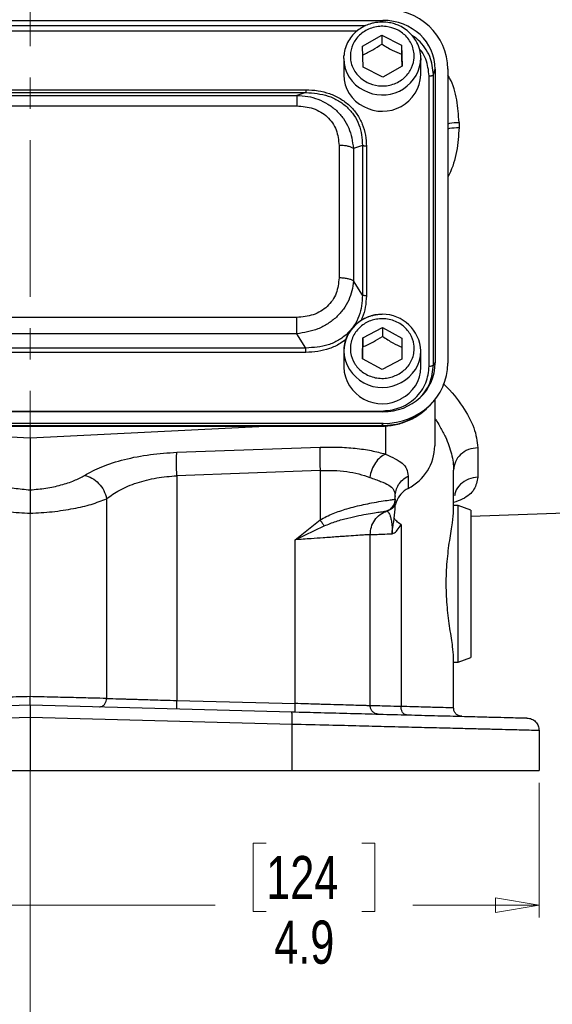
# Model space of a CAD drawing. Header units: inches. Extents: x 0.6 to 16.3, y 0.2 to 11.5.
# Tile 4 of 15: x 4.1 to 5.8, y 4 to 7.2. Entities that reach past the tile are written whole.
import ezdxf

# ---------------------------------------------------------------- set-up
doc = ezdxf.new("R2010")
doc.units = ezdxf.units.IN
doc.header["$MEASUREMENT"] = 0
doc.linetypes.add('CENTERX2', pattern=[0.8, 0.5, -0.1, 0.1, -0.1])
doc.styles.add('SLDTEXTSTYLE0', font='TXT', dxfattribs={"width": 0.75})
doc.dimstyles.new('SLDDIMSTYLE1', dxfattribs={"dimtxt": 0.137795, "dimasz": 0.14, "dimexe": 0, "dimexo": 0.0625, "dimgap": 0.034449, "dimtad": 0, "dimdec": 1, "dimlfac": 1.5, "dimrnd": 1e-09, "dimzin": 12, "dimdsep": 46, "dimtxsty": 'SLDTEXTSTYLE0', "dimblk1": 'CLOSED', "dimblk2": 'CLOSED', "dimsah": 1, "dimcen": 0.09, "dimadec": 0, "dimazin": 3, "dimtfac": 1, "dimtdec": 1, "dimtofl": 0, "dimtmove": 0, "dimatfit": 3, "dimldrblk": 'CLOSED', "dimfxl": 0, "dimfrac": 2, "dimtolj": 1, "dimtzin": 12, "dimarcsym": 0})

# ---------------------------------------------------------------- blocks, each defined once
blk = doc.blocks.new('_Closed')
at = {"color": 0, "linetype": 'ByBlock', "lineweight": -2}
for p, q in [((-1, 0.166667), (0, 0)), ((-1, 0.166667), (-1, -0.166667)), ((0, 0), (-1, -0.166667)), ((0, 0), (-1, 0))]:
    blk.add_line(p, q, dxfattribs=at)
blk = doc.blocks.new('_D_11')
at = {"color": 7, "linetype": 'Continuous', "lineweight": 0}
for p, q in [((2.5285, 4.7564), (2.5285, 4.3266)), ((5.7818, 4.7564), (5.7818, 4.3266)), ((4.9096, 4.5644), (4.8676, 4.5644)), ((4.8676, 4.5644), (4.8676, 4.3456)), ((5.2151, 4.5644), (5.2571, 4.5644)), ((5.2571, 4.5644), (5.2571, 4.3456)), ((2.5285, 4.3659), (4.7468, 4.3659)), ((4.8676, 4.3456), (4.9096, 4.3456)), ((5.2571, 4.3456), (5.2151, 4.3456)), ((5.7818, 4.3659), (5.3779, 4.3659))]:
    blk.add_line(p, q, dxfattribs=at)
at = {"color": 7, "linetype": 'Continuous', "lineweight": 18, "xscale": 0.14, "yscale": 0.14, "rotation": 180.0000000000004}
blk.add_blockref('_Closed', (2.5285, 4.3659, 0.0816), dxfattribs=at)
at = {"color": 7, "linetype": 'Continuous', "lineweight": 18, "xscale": 0.14, "yscale": 0.14}
blk.add_blockref('_Closed', (5.7818, 4.3659, 0.0816), dxfattribs=at)
at = {"color": 7, "linetype": 'Continuous', "lineweight": 18, "char_height": 0.1378, "attachment_point": 1, "style": 'SLDTEXTSTYLE0'}
for s, insert in [('124', (4.9096, 4.5233)), ('4.9', (4.9351, 4.3171))]:
    blk.add_mtext(s, dxfattribs=dict(at, insert=insert))

msp = doc.modelspace()

# ---------------------------------------------------------------- linework, layer by layer
at = {"color": 7, "linetype": 'CENTERX2', "lineweight": 18}
for p, q in [((4.1551, 3.9088), (4.1551, 10.4141)), ((4.1551, 5.6173), (4.1551, 3.9088))]:
    msp.add_line(p, q, dxfattribs=at)
at = {"color": 7, "linetype": 'Continuous', "lineweight": 25}
for p, q in [((3.0285, 7.1911), (5.2824, 7.1911)), ((5.2172, 7.109), (5.2786, 7.1441)), ((5.2786, 7.1441), (5.3419, 7.112)), ((5.2786, 7.1441), (5.2786, 7.1154)), ((5.2191, 7.0418), (5.2172, 7.109)), ((5.3419, 7.112), (5.3437, 7.0448)), ((5.3419, 7.112), (5.3419, 7.0833)), ((5.1571, 7.0692), (5.1576, 7.0787)), ((5.1571, 7.0692), (5.1571, 7.0172)), ((5.2823, 7.0097), (5.2191, 7.0418)), ((5.3437, 7.0448), (5.2823, 7.0097)), ((5.4038, 7.0692), (5.4031, 7.0571)), ((5.4038, 7.0172), (5.4038, 7.0692)), ((5.4304, 6.0871), (5.4304, 7.0137)), ((5.4441, 7.0178), (5.4499, 7.0348)), ((5.4441, 6.0912), (5.4441, 7.0178)), ((5.4499, 7.0348), (5.4499, 6.0975)), ((5.4898, 7.0359), (5.4898, 6.0964)), ((3.2748, 6.9696), (5.0361, 6.9696)), ((3.2748, 6.9608), (5.0361, 6.9608)), ((3.3039, 6.9517), (5.0071, 6.9517)), ((5.0361, 6.9608), (5.0071, 6.9517)), ((3.3039, 6.9182), (5.0071, 6.9182)), ((5.5257, 6.8655), (5.5257, 6.8492)), ((5.1422, 6.792), (5.1422, 6.3689)), ((5.2174, 6.7916), (5.1884, 6.7825)), ((5.2174, 6.7916), (5.2174, 6.3142)), ((5.1884, 6.7825), (5.1884, 6.3594)), ((5.2296, 6.7891), (5.2296, 6.3117)), ((5.2174, 6.3142), (5.1884, 6.3594)), ((5.0071, 6.2428), (3.3039, 6.2428)), ((5.2185, 6.1775), (5.2812, 6.2105)), ((5.2812, 6.2105), (5.3432, 6.1763)), ((5.2812, 6.2105), (5.2812, 6.1819)), ((5.0071, 6.1901), (3.3039, 6.1901)), ((5.0361, 6.1449), (5.0071, 6.1901)), ((5.2178, 6.1103), (5.2185, 6.1775)), ((5.2185, 6.1775), (5.2185, 6.1488)), ((5.3432, 6.1763), (5.3425, 6.1091)), ((5.0361, 6.1449), (3.2748, 6.1449)), ((5.0361, 6.1311), (3.2748, 6.1311)), ((5.1571, 6.1357), (5.1571, 6.0836)), ((5.4038, 6.0836), (5.4038, 6.1357)), ((5.2798, 6.0761), (5.2178, 6.1103)), ((5.3425, 6.1091), (5.2798, 6.0761)), ((5.4441, 6.0912), (5.4499, 6.0975)), ((5.4485, 5.98), (5.4485, 5.833)), ((3.0342, 5.9437), (5.2767, 5.9437)), ((5.4334, 5.9629), (5.441, 5.9713)), ((5.2824, 5.9412), (3.0285, 5.9412)), ((5.2836, 5.9039), (3.0273, 5.9039)), ((5.2767, 5.8963), (3.0342, 5.8963)), ((3.0342, 5.8953), (5.2767, 5.8953)), ((3.4032, 5.8953), (4.1551, 5.8586)), ((4.1551, 5.8586), (4.907, 5.8953)), ((5.2836, 5.9039), (5.2767, 5.8963)), ((5.2767, 5.8961), (5.2767, 5.8961)), ((4.1551, 5.8586), (4.1551, 5.6921)), ((4.6239, 5.8121), (5.0817, 5.8285)), ((5.5857, 5.8267), (5.5857, 5.7327)), ((5.0817, 5.754), (4.6239, 5.7375)), ((5.0817, 5.754), (5.0817, 5.5962)), ((5.5085, 5.6275), (5.5085, 5.7555)), ((4.6239, 5.7375), (4.6239, 5.0197)), ((5.3629, 5.7362), (5.3629, 5.697)), ((4.3995, 5.6639), (4.3995, 5.0262)), ((5.3218, 5.6625), (5.3218, 5.6709)), ((5.3218, 5.6625), (5.3218, 5.6625)), ((5.3218, 5.6602), (5.3218, 5.6625)), ((5.2999, 5.6263), (5.3018, 5.627)), ((5.3018, 5.627), (5.3018, 5.6273)), ((5.319, 5.6015), (5.3218, 5.6305)), ((5.3218, 5.6305), (5.3218, 5.6476)), ((5.5231, 5.6424), (5.5085, 5.6424)), ((5.5631, 5.6279), (5.5231, 5.6424)), ((5.5231, 5.3924), (5.5231, 5.6424)), ((5.5631, 5.608), (6.5162, 5.6412)), ((5.5631, 5.6279), (5.5631, 5.3924)), ((5.0017, 5.5328), (5.0817, 5.5962)), ((5.2951, 5.6248), (5.2951, 5.6248)), ((5.2969, 5.6253), (5.2991, 5.6261)), ((5.2991, 5.6261), (5.2999, 5.6263)), ((5.0017, 5.5328), (5.0949, 5.5772)), ((5.3404, 5.5811), (5.3404, 5.0006)), ((5.0017, 5.0099), (5.0017, 5.5328)), ((5.2418, 5.0029), (5.2418, 5.5493)), ((5.5231, 5.1423), (5.5231, 5.3924)), ((5.5631, 5.3924), (5.5631, 5.1569)), ((5.5085, 4.9959), (5.5085, 5.1573)), ((5.5231, 5.1423), (5.5631, 5.1569)), ((5.5085, 5.1423), (5.5231, 5.1423)), ((3.3192, 4.9835), (4.1551, 5.0054)), ((4.1551, 5.0054), (4.991, 4.9835)), ((4.6239, 5.0197), (5.0017, 5.0099)), ((4.1551, 4.9654), (3.3182, 4.9435)), ((4.9921, 4.9435), (4.1551, 4.9654)), ((4.1551, 4.9654), (4.1551, 4.7957)), ((4.9921, 4.7957), (4.9921, 4.9435)), ((5.7818, 4.9238), (5.7818, 4.7957)), ((3.3182, 4.7957), (4.1551, 4.7957)), ((4.1551, 4.7957), (4.9921, 4.7957)), ((4.9921, 4.7957), (5.7818, 4.7957))]:
    msp.add_line(p, q, dxfattribs=at)
at = {"color": 8, "linetype": 'Continuous', "lineweight": 25}
for p, q in [((5.2273, 7.1741), (3.0841, 7.1741)), ((5.2806, 7.1856), (5.2824, 7.1911)), ((5.2, 7.1571), (3.1107, 7.1571)), ((5.2767, 5.8961), (5.2767, 5.8963)), ((5.2905, 5.8968), (5.2905, 5.8065)), ((5.3252, 5.6534), (5.3247, 5.6548))]:
    msp.add_line(p, q, dxfattribs=at)
for centre, radius, start, end in [((5.2709, 7.0706), 0.1138, 180.6858, 244.2964), ((5.2808, 7.0768), 0.1239, 241.4043, 350.838), ((5.2799, 6.142), 0.1229, 182.9569, 299.8484), ((5.2898, 6.1372), 0.114, 296.7369, 359.2122)]:
    msp.add_arc(centre, radius, start, end, dxfattribs=at)
at = {"color": 7, "linetype": 'Continuous', "lineweight": 25}
for centre, radius, start, end in [((5.2709, 7.0185), 0.1138, 180.6858, 244.2964), ((5.2809, 7.0239), 0.1231, 241.2091, 356.8569), ((5.2805, 6.1296), 0.1235, 2.8026, 177.1974), ((5.2799, 6.0899), 0.1229, 182.9569, 299.8484), ((5.2898, 6.0852), 0.114, 296.7369, 359.2122), ((5.2941, 5.8352), 0.1543, 296.448, 359.1655), ((5.3973, 5.6293), 0.0759, 116.9064, 161.5208)]:
    msp.add_arc(centre, radius, start, end, dxfattribs=at)
for centre, major_axis, start_param, end_param in [((5.2772, 7.0299), (0.2087, 0.0437), 6.091166, 7.631805), ((5.2772, 7.0299), (0.1694, 0.0355), 6.091166, 7.631805), ((5.2772, 6.1024), (0.1694, -0.0355), 4.934566, 6.475204), ((5.2772, 6.1024), (0.2087, -0.0437), 4.934566, 6.475204)]:
    msp.add_ellipse(centre, major_axis=major_axis, ratio=0.927683, start_param=start_param, end_param=end_param, dxfattribs=at)
for points, knots in [([(5.2805, 7.1858), (5.2707, 7.1852), (5.2571, 7.1844), (5.2378, 7.1789), (5.222, 7.1725), (5.2046, 7.1619), (5.1885, 7.1479), (5.1745, 7.1304), (5.1641, 7.1096), (5.1584, 7.0919), (5.1582, 7.0814), (5.1582, 7.0789)], [0, 0, 0, 0, 0.1600419, 0.224065, 0.3304602, 0.4413931, 0.5610456, 0.6871484, 0.8192731, 0.9575407, 1, 1, 1, 1]), ([(5.2317, 6.9932), (5.2211, 7.0001), (5.2048, 7.0106), (5.19, 7.0316), (5.1819, 7.0497), (5.1781, 7.069), (5.1786, 7.094), (5.1887, 7.1235), (5.2097, 7.1474), (5.2319, 7.1614), (5.2513, 7.1689), (5.272, 7.1725), (5.2988, 7.172), (5.3304, 7.1626), (5.356, 7.1429), (5.371, 7.1222), (5.379, 7.1041), (5.3828, 7.0848), (5.3823, 7.0598), (5.3722, 7.0303), (5.3512, 7.0064), (5.329, 6.9924), (5.3096, 6.9849), (5.289, 6.9814), (5.262, 6.9815), (5.2437, 6.9886), (5.2317, 6.9932)], [0, 0, 0, 0, 0.059864, 0.09209, 0.125, 0.15791, 0.190136, 0.25, 0.309864, 0.34209, 0.375, 0.40791, 0.440136, 0.5, 0.559864, 0.59209, 0.625, 0.65791, 0.690136, 0.75, 0.809864, 0.84209, 0.875, 0.90791, 0.940136, 1, 1, 1, 1]), ([(5.4027, 7.0569), (5.4032, 7.0637), (5.4046, 7.0795), (5.3994, 7.1034), (5.3889, 7.1267), (5.3739, 7.1466), (5.3559, 7.1624), (5.3375, 7.1732), (5.3201, 7.18), (5.3017, 7.1847), (5.2883, 7.1854), (5.2805, 7.1858)], [0, 0, 0, 0, 0.104822, 0.241241, 0.367077, 0.49154, 0.612521, 0.722868, 0.804397, 0.885868, 1, 1, 1, 1]), ([(5.2172, 7.0803), (5.2282, 7.0856), (5.2487, 7.0953), (5.2691, 7.109), (5.2786, 7.1154)], [0, 0, 0, 0, 0.534747, 1, 1, 1, 1]), ([(5.2786, 7.1154), (5.2899, 7.1086), (5.3111, 7.096), (5.3321, 7.0873), (5.3419, 7.0833)], [0, 0, 0, 0, 0.534747, 1, 1, 1, 1]), ([(5.3419, 7.0833), (5.3422, 7.0699), (5.3426, 7.0562), (5.3429, 7.0447), (5.3429, 7.0443)], [0, 0, 0, 0, 0.97038, 1, 1, 1, 1]), ([(5.0071, 6.9517), (5.0189, 6.951), (5.0421, 6.9495), (5.0757, 6.94), (5.1068, 6.925), (5.1345, 6.904), (5.1571, 6.878), (5.18, 6.8386), (5.185, 6.8048), (5.1884, 6.7825)], [0, 0, 0, 0, 0.127012, 0.247611, 0.375288, 0.500461, 0.62563, 0.753311, 1, 1, 1, 1]), ([(5.0361, 6.9696), (5.0492, 6.9691), (5.0748, 6.968), (5.1121, 6.9583), (5.1465, 6.9426), (5.1765, 6.9201), (5.2006, 6.8921), (5.2176, 6.8598), (5.2278, 6.8249), (5.229, 6.801), (5.2296, 6.7891)], [0, 0, 0, 0, 0.12774, 0.250585, 0.375538, 0.500007, 0.624475, 0.749429, 0.874849, 1, 1, 1, 1]), ([(5.0361, 6.9608), (5.0605, 6.9589), (5.0971, 6.9561), (5.1407, 6.9357), (5.1688, 6.9148), (5.1912, 6.8885), (5.2128, 6.848), (5.2156, 6.8141), (5.2174, 6.7916)], [0, 0, 0, 0, 0.251011, 0.37739, 0.5, 0.622613, 0.748989, 1, 1, 1, 1]), ([(5.0071, 6.9182), (5.025, 6.9167), (5.0521, 6.9144), (5.0842, 6.8992), (5.1052, 6.8836), (5.1219, 6.864), (5.1382, 6.834), (5.1406, 6.8088), (5.1422, 6.792)], [0, 0, 0, 0, 0.250062, 0.37621, 0.5, 0.623853, 0.749938, 1, 1, 1, 1]), ([(5.1422, 6.3689), (5.1406, 6.3522), (5.1382, 6.3269), (5.1219, 6.2969), (5.1051, 6.2774), (5.0842, 6.2617), (5.052, 6.2465), (5.025, 6.2443), (5.0071, 6.2428)], [0, 0, 0, 0, 0.250062, 0.37621, 0.5, 0.623853, 0.749938, 1, 1, 1, 1]), ([(5.1884, 6.3594), (5.1872, 6.3487), (5.1848, 6.3278), (5.1738, 6.2972), (5.1572, 6.2686), (5.1345, 6.243), (5.1068, 6.2217), (5.0653, 6.1997), (5.0302, 6.1939), (5.0071, 6.1901)], [0, 0, 0, 0, 0.127014, 0.247611, 0.375288, 0.500461, 0.62563, 0.753311, 1, 1, 1, 1]), ([(5.2174, 6.3142), (5.2156, 6.2913), (5.2128, 6.2568), (5.1912, 6.216), (5.1688, 6.1896), (5.1407, 6.1688), (5.0971, 6.1488), (5.0605, 6.1465), (5.0361, 6.1449)], [0, 0, 0, 0, 0.251011, 0.37739, 0.5, 0.622613, 0.748989, 1, 1, 1, 1]), ([(5.2805, 6.2522), (5.2707, 6.2516), (5.2571, 6.2508), (5.2378, 6.2453), (5.222, 6.2389), (5.2046, 6.2283), (5.1885, 6.2143), (5.1745, 6.1968), (5.1639, 6.176), (5.1573, 6.1529), (5.1574, 6.1369), (5.1575, 6.1289)], [0, 0, 0, 0, 0.1461757, 0.2046517, 0.3018286, 0.4031502, 0.5124358, 0.6276129, 0.7482901, 0.874578, 1, 1, 1, 1]), ([(5.3306, 6.0604), (5.3188, 6.0556), (5.3005, 6.0482), (5.2736, 6.0477), (5.2529, 6.0509), (5.2333, 6.0581), (5.2109, 6.0718), (5.1895, 6.0954), (5.1789, 6.1247), (5.178, 6.1497), (5.1815, 6.169), (5.1892, 6.1873), (5.2038, 6.2082), (5.2291, 6.2282), (5.2606, 6.2381), (5.2873, 6.239), (5.308, 6.2357), (5.3276, 6.2285), (5.35, 6.2148), (5.3714, 6.1912), (5.382, 6.1619), (5.3829, 6.1369), (5.3794, 6.1176), (5.3717, 6.0994), (5.3573, 6.0781), (5.3411, 6.0674), (5.3306, 6.0604)], [0, 0, 0, 0, 0.059864, 0.09209, 0.125, 0.15791, 0.190136, 0.25, 0.309864, 0.34209, 0.375, 0.40791, 0.440136, 0.5, 0.559864, 0.59209, 0.625, 0.65791, 0.690136, 0.75, 0.809864, 0.84209, 0.875, 0.90791, 0.940136, 1, 1, 1, 1]), ([(5.2185, 6.1488), (5.2297, 6.1537), (5.2506, 6.1628), (5.2715, 6.1758), (5.2812, 6.1819)], [0, 0, 0, 0, 0.534747, 1, 1, 1, 1]), ([(5.2812, 6.1819), (5.2923, 6.1747), (5.313, 6.1613), (5.3336, 6.152), (5.3432, 6.1477)], [0, 0, 0, 0, 0.534747, 1, 1, 1, 1]), ([(5.2181, 6.1101), (5.2181, 6.1119), (5.2182, 6.1235), (5.2184, 6.1372), (5.2185, 6.1488)], [0, 0, 0, 0, 0.157195, 1, 1, 1, 1]), ([(5.2767, 5.9437), (5.2962, 5.9455), (5.326, 5.9484), (5.3619, 5.9662), (5.3864, 5.9847), (5.4062, 6.0075), (5.4252, 6.041), (5.4283, 6.0689), (5.4304, 6.0871)], [0, 0, 0, 0, 0.240853, 0.369278, 0.5, 0.630722, 0.759147, 1, 1, 1, 1]), ([(5.2767, 5.8955), (5.2909, 5.8962), (5.3198, 5.8978), (5.3619, 5.911), (5.4015, 5.9321), (5.4228, 5.9527), (5.4335, 5.9631)], [0, 0, 0, 0, 0.240515, 0.489269, 0.743239, 1, 1, 1, 1]), ([(5.4293, 5.9597), (5.427, 5.957), (5.4161, 5.944), (5.3904, 5.9262), (5.3545, 5.9086), (5.3159, 5.898), (5.29, 5.8969), (5.2767, 5.8963)], [0, 0, 0, 0, 0.064698, 0.305184, 0.549257, 0.769699, 1, 1, 1, 1]), ([(5.0817, 5.8285), (5.1008, 5.8289), (5.1392, 5.8295), (5.1946, 5.8255), (5.2465, 5.8181), (5.2759, 5.8103), (5.2905, 5.8065)], [0, 0, 0, 0, 0.246357, 0.496982, 0.74919, 1, 1, 1, 1]), ([(4.3287, 5.7385), (4.346, 5.748), (4.381, 5.7673), (4.4543, 5.7901), (4.5371, 5.8065), (4.5954, 5.8102), (4.6239, 5.8121)], [0, 0, 0, 0, 0.251919, 0.508037, 0.759698, 1, 1, 1, 1]), ([(5.2905, 5.8065), (5.2847, 5.8033), (5.273, 5.7969), (5.2579, 5.7788), (5.246, 5.7567), (5.2423, 5.7401), (5.2404, 5.7319)], [0, 0, 0, 0, 0.250006, 0.499998, 0.750005, 1, 1, 1, 1]), ([(5.2905, 5.8065), (5.3014, 5.8014), (5.3239, 5.7911), (5.3461, 5.7771), (5.3604, 5.7598), (5.3621, 5.7441), (5.3629, 5.7362)], [0, 0, 0, 0, 0.231639, 0.476918, 0.734744, 1, 1, 1, 1]), ([(5.0817, 5.754), (5.0963, 5.7543), (5.1255, 5.7549), (5.1674, 5.7509), (5.2068, 5.7436), (5.2291, 5.7358), (5.2404, 5.7319)], [0, 0, 0, 0, 0.2463996, 0.4948313, 0.7420557, 1, 1, 1, 1]), ([(3.9816, 5.7385), (3.992, 5.7327), (4.0128, 5.7211), (4.0554, 5.7073), (4.1034, 5.6968), (4.138, 5.6937), (4.1551, 5.6921)], [0, 0, 0, 0, 0.2559, 0.507701, 0.75543, 1, 1, 1, 1]), ([(4.1551, 5.6921), (4.1721, 5.6937), (4.2066, 5.6968), (4.2549, 5.7073), (4.2977, 5.7212), (4.3184, 5.7327), (4.3287, 5.7385)], [0, 0, 0, 0, 0.240965, 0.492289, 0.747829, 1, 1, 1, 1]), ([(4.3287, 5.7385), (4.3368, 5.7362), (4.353, 5.7316), (4.3748, 5.7139), (4.3919, 5.6906), (4.397, 5.6728), (4.3995, 5.6639)], [0, 0, 0, 0, 0.249994, 0.499976, 0.749984, 1, 1, 1, 1]), ([(4.3995, 5.6639), (4.4127, 5.6734), (4.439, 5.6926), (4.4946, 5.7154), (4.5576, 5.7318), (4.6022, 5.7356), (4.6239, 5.7375)], [0, 0, 0, 0, 0.25601, 0.513417, 0.763374, 1, 1, 1, 1]), ([(5.2404, 5.7319), (5.2526, 5.7275), (5.2768, 5.7187), (5.3026, 5.7083), (5.319, 5.694), (5.3209, 5.6786), (5.3218, 5.6709)], [0, 0, 0, 0, 0.247971, 0.49533, 0.745303, 1, 1, 1, 1]), ([(4.1551, 5.6921), (4.1551, 5.6898), (4.1551, 5.6832), (4.1551, 5.6652), (4.1551, 5.6409), (4.1551, 5.6248), (4.1551, 5.6173)], [0, 0, 0, 0, 0.172962, 0.499333, 0.767222, 1, 1, 1, 1]), ([(3.9107, 5.6639), (3.9263, 5.6577), (3.9557, 5.6459), (4.0164, 5.6319), (4.083, 5.6217), (4.1314, 5.6187), (4.1551, 5.6173)], [0, 0, 0, 0, 0.26587, 0.504233, 0.757201, 1, 1, 1, 1]), ([(4.1551, 5.6173), (4.1788, 5.6187), (4.2272, 5.6217), (4.2939, 5.6319), (4.3546, 5.6459), (4.384, 5.6577), (4.3995, 5.6639)], [0, 0, 0, 0, 0.242802, 0.495767, 0.734135, 1, 1, 1, 1]), ([(5.0817, 5.5962), (5.0883, 5.5999), (5.102, 5.6076), (5.1235, 5.6168), (5.1456, 5.625), (5.1692, 5.6324), (5.1948, 5.6394), (5.2216, 5.6456), (5.2501, 5.6513), (5.2786, 5.6562), (5.3021, 5.6597), (5.318, 5.6619), (5.3205, 5.6623), (5.3218, 5.6625)], [0, 0, 0, 0, 0.05804, 0.121656, 0.181764, 0.245538, 0.323978, 0.407603, 0.496572, 0.617574, 0.748497, 0.871284, 1, 1, 1, 1]), ([(5.2951, 5.6248), (5.2993, 5.6267), (5.3076, 5.6307), (5.316, 5.6407), (5.3209, 5.6516), (5.3215, 5.6589), (5.3218, 5.6625)], [0, 0, 0, 0, 0.27977, 0.559537, 0.779763, 1, 1, 1, 1]), ([(5.3018, 5.6273), (5.3018, 5.6274), (5.3017, 5.6275), (5.3016, 5.6276), (5.3016, 5.6277), (5.3015, 5.6277), (5.3015, 5.6277)], [0, 0, 0, 0, 0.244504, 0.499952, 0.75497, 1, 1, 1, 1]), ([(5.3252, 5.6534), (5.3244, 5.6506), (5.3227, 5.645), (5.3177, 5.6375), (5.3108, 5.631), (5.3048, 5.6283), (5.3018, 5.627)], [0, 0, 0, 0, 0.25192, 0.503164, 0.752496, 1, 1, 1, 1]), ([(5.3191, 5.6479), (5.3192, 5.648), (5.3201, 5.6499), (5.321, 5.6533), (5.3213, 5.6561), (5.3214, 5.6574)], [0, 0, 0, 0, 0.055567, 0.568, 1, 1, 1, 1]), ([(5.5085, 5.1573), (5.5078, 5.1679), (5.5062, 5.1914), (5.4966, 5.2467), (5.4876, 5.3153), (5.4837, 5.3896), (5.4871, 5.4642), (5.4957, 5.5321), (5.5057, 5.5901), (5.5076, 5.615), (5.5085, 5.6275)], [0, 0, 0, 0, 0.110557, 0.244359, 0.370145, 0.495459, 0.620747, 0.74649, 0.872816, 1, 1, 1, 1]), ([(5.0949, 5.5772), (5.1076, 5.5823), (5.1332, 5.5926), (5.1711, 5.6027), (5.2061, 5.6105), (5.2368, 5.6161), (5.2619, 5.6201), (5.2804, 5.6227), (5.2924, 5.6243), (5.2942, 5.6246), (5.2951, 5.6248)], [0, 0, 0, 0, 0.122415, 0.247577, 0.37369, 0.499666, 0.625316, 0.750635, 0.875305, 1, 1, 1, 1]), ([(5.2951, 5.6248), (5.2956, 5.6245), (5.2966, 5.624), (5.3022, 5.6182), (5.3068, 5.6065), (5.3097, 5.5936), (5.3115, 5.5779), (5.3122, 5.5634), (5.3122, 5.5558), (5.3122, 5.552)], [0, 0, 0, 0, 0.283842, 0.551774, 0.675697, 0.791595, 0.898594, 0.949597, 1, 1, 1, 1]), ([(5.3122, 5.552), (5.3122, 5.552), (5.3122, 5.552), (5.3122, 5.552), (5.3122, 5.552), (5.3122, 5.552), (5.3122, 5.552), (5.3122, 5.552), (5.3122, 5.552), (5.3122, 5.552), (5.3122, 5.552), (5.3122, 5.5521), (5.3122, 5.5523), (5.3122, 5.553), (5.3122, 5.5538), (5.3122, 5.5545), (5.3122, 5.5547), (5.3122, 5.5551), (5.3122, 5.5558), (5.3123, 5.557), (5.3124, 5.5587), (5.3125, 5.5611), (5.3128, 5.5646), (5.3134, 5.5696), (5.3145, 5.5769), (5.3166, 5.5878), (5.3181, 5.5963), (5.319, 5.6015)], [0, 0, 0, 0, 0.000387, 0.000578, 0.000598, 0.000604, 0.00061, 0.000616, 0.000623, 0.000645, 0.000834, 0.001712, 0.0032, 0.013797, 0.042063, 0.050351, 0.053046, 0.057814, 0.07301, 0.095051, 0.126704, 0.171959, 0.236771, 0.330288, 0.467535, 0.67471, 1, 1, 1, 1]), ([(5.3404, 5.5811), (5.3352, 5.5847), (5.3249, 5.5921), (5.321, 5.5984), (5.319, 5.6015)], [0, 0, 0, 0, 0.499995, 1, 1, 1, 1]), ([(5.3122, 5.552), (5.3137, 5.5525), (5.3195, 5.5541), (5.3299, 5.5634), (5.3367, 5.5748), (5.3404, 5.5811)], [0, 0, 0, 0, 0.139884, 0.52827, 1, 1, 1, 1]), ([(5.2418, 5.5493), (5.241, 5.5493), (5.2393, 5.5492), (5.2258, 5.5482), (5.204, 5.5467), (5.1789, 5.545), (5.1555, 5.5434), (5.1364, 5.5421), (5.1149, 5.5406), (5.0874, 5.5387), (5.0498, 5.5361), (5.019, 5.534), (5.0017, 5.5328)], [0, 0, 0, 0, 0.120065, 0.243321, 0.369788, 0.49948, 0.559839, 0.623234, 0.689668, 0.759139, 0.864253, 1, 1, 1, 1]), ([(5.2418, 5.5493), (5.2426, 5.5494), (5.2443, 5.5494), (5.2581, 5.55), (5.2797, 5.5508), (5.3013, 5.5516), (5.3122, 5.552)], [0, 0, 0, 0, 0.241763, 0.489012, 0.741755, 1, 1, 1, 1]), ([(4.1551, 5.0321), (4.131, 5.0315), (4.0829, 5.0303), (4.0142, 5.0287), (3.9541, 5.0273), (3.9248, 5.0266), (3.9107, 5.0262)], [0, 0, 0, 0, 0.25002, 0.500031, 0.76128, 1, 1, 1, 1]), ([(4.1551, 5.0054), (4.1551, 5.0056), (4.1551, 5.0061), (4.1552, 5.0099), (4.1552, 5.0147), (4.1551, 5.0196), (4.1551, 5.0255), (4.1551, 5.0298), (4.1551, 5.0321)], [0, 0, 0, 0, 0.188695, 0.417745, 0.548027, 0.688535, 0.839188, 1, 1, 1, 1]), ([(4.3995, 5.0262), (4.3855, 5.0266), (4.3561, 5.0273), (4.2961, 5.0287), (4.2274, 5.0303), (4.1792, 5.0315), (4.1551, 5.0321)], [0, 0, 0, 0, 0.238722, 0.499969, 0.74998, 1, 1, 1, 1]), ([(4.1551, 5.0054), (4.1551, 5.0052), (4.1551, 5.0049), (4.1551, 5.0015), (4.1551, 4.9942), (4.1551, 4.9811), (4.1551, 4.9707), (4.1551, 4.9654)], [0, 0, 0, 0, 0.136276, 0.265344, 0.500864, 0.749267, 1, 1, 1, 1]), ([(4.3766, 4.9996), (4.3799, 5), (4.3866, 5.0009), (4.3941, 5.008), (4.3987, 5.0169), (4.3992, 5.0231), (4.3995, 5.0262)], [0, 0, 0, 0, 0.2796, 0.55921, 0.77958, 1, 1, 1, 1]), ([(4.3995, 5.0262), (4.4122, 5.0259), (4.4283, 5.0254), (4.4528, 5.0247), (4.4664, 5.0243), (4.4811, 5.0239), (4.498, 5.0234), (4.5193, 5.0228), (4.5473, 5.022), (4.583, 5.0209), (4.6095, 5.0202), (4.6239, 5.0197)], [0, 0, 0, 0, 0.237381, 0.300697, 0.365545, 0.431925, 0.499837, 0.586131, 0.698271, 0.836235, 1, 1, 1, 1]), ([(5.2418, 5.0029), (5.241, 5.0029), (5.2393, 5.003), (5.2258, 5.0034), (5.204, 5.004), (5.1739, 5.0049), (5.1362, 5.006), (5.0997, 5.007), (5.0659, 5.008), (5.036, 5.0089), (5.0137, 5.0095), (5.0017, 5.0099)], [0, 0, 0, 0, 0.120191, 0.243561, 0.370113, 0.499848, 0.623463, 0.75913, 0.825792, 0.906085, 1, 1, 1, 1]), ([(5.3404, 5.0006), (5.3251, 5.0009), (5.295, 5.0016), (5.2645, 5.0024), (5.2453, 5.0028), (5.2429, 5.0029), (5.2418, 5.0029)], [0, 0, 0, 0, 0.2619814, 0.5159738, 0.7619793, 1, 1, 1, 1]), ([(5.3574, 4.9739), (5.3549, 4.9745), (5.3497, 4.9756), (5.3441, 4.9827), (5.3409, 4.9914), (5.3406, 4.9975), (5.3404, 5.0006)], [0, 0, 0, 0, 0.279634, 0.559249, 0.779637, 1, 1, 1, 1]), ([(5.5085, 4.9959), (5.5064, 4.996), (5.5021, 4.9961), (5.4679, 4.997), (5.4157, 4.9985), (5.3659, 4.9999), (5.3404, 5.0006)], [0, 0, 0, 0, 0.2481, 0.499972, 0.743507, 1, 1, 1, 1]), ([(4.991, 4.9835), (5.0223, 4.9827), (5.0856, 4.981), (5.1798, 4.9786), (5.2734, 4.9761), (5.3641, 4.9737), (5.4495, 4.9715), (5.5267, 4.9695), (5.5938, 4.9677), (5.6493, 4.9663), (5.6921, 4.9651), (5.7217, 4.9644), (5.7396, 4.9639), (5.7418, 4.9638), (5.7429, 4.9638)], [0, 0, 0, 0, 0.078032, 0.158314, 0.24071, 0.326281, 0.412792, 0.500054, 0.587301, 0.6738, 0.759364, 0.841727, 0.921989, 1, 1, 1, 1]), ([(5.7818, 4.9238), (5.7806, 4.9239), (5.7782, 4.9239), (5.7588, 4.9244), (5.73, 4.9251), (5.6941, 4.926), (5.6545, 4.927), (5.6076, 4.9282), (5.5625, 4.9293), (5.5224, 4.9303), (5.4894, 4.9311), (5.4539, 4.932), (5.4158, 4.9329), (5.3752, 4.934), (5.3321, 4.935), (5.2767, 4.9364), (5.203, 4.9383), (5.1047, 4.9407), (5.0315, 4.9425), (4.9921, 4.9435)], [0, 0, 0, 0, 0.079768, 0.160951, 0.243549, 0.306446, 0.370139, 0.43463, 0.49992, 0.534019, 0.569107, 0.605181, 0.642244, 0.680293, 0.719331, 0.759355, 0.825954, 0.906172, 1, 1, 1, 1])]:
    msp.add_open_spline(points, degree=3, knots=knots, dxfattribs=at)
at = {"color": 8, "linetype": 'Continuous', "lineweight": 25}
for points, knots in [([(5.4441, 7.0178), (5.4419, 7.0375), (5.4385, 7.0679), (5.4174, 7.1041), (5.398, 7.1273), (5.3822, 7.1385), (5.3753, 7.1433)], [0, 0, 0, 0, 0.402429, 0.620878, 0.835958, 1, 1, 1, 1]), ([(5.4304, 7.0137), (5.4282, 7.0317), (5.4248, 7.0594), (5.4101, 7.0877), (5.4012, 7.0975), (5.399, 7.0999)], [0, 0, 0, 0, 0.585268, 0.897338, 1, 1, 1, 1]), ([(5.5257, 6.8655), (5.524, 6.8893), (5.5207, 6.9369), (5.5073, 6.989), (5.4918, 7.013), (5.4898, 7.0161)], [0, 0, 0, 0, 0.46484, 0.930102, 1, 1, 1, 1]), ([(5.4898, 6.8613), (5.4918, 6.8619), (5.502, 6.8648), (5.5151, 6.8652), (5.5257, 6.8655)], [0, 0, 0, 0, 0.196962, 1, 1, 1, 1]), ([(5.5257, 6.8492), (5.524, 6.8234), (5.5206, 6.7719), (5.5047, 6.719), (5.4914, 6.6932), (5.4898, 6.6902)], [0, 0, 0, 0, 0.467939, 0.937598, 1, 1, 1, 1]), ([(5.4898, 6.8449), (5.4918, 6.8455), (5.502, 6.8484), (5.5151, 6.8488), (5.5257, 6.8492)], [0, 0, 0, 0, 0.196962, 1, 1, 1, 1]), ([(5.2296, 6.3117), (5.2289, 6.2995), (5.2275, 6.2757), (5.2207, 6.2485), (5.2131, 6.2349), (5.2113, 6.2318)], [0, 0, 0, 0, 0.443626, 0.870249, 1, 1, 1, 1]), ([(5.1641, 6.173), (5.1581, 6.1682), (5.1425, 6.1556), (5.1117, 6.1425), (5.0746, 6.1327), (5.049, 6.1317), (5.0361, 6.1311)], [0, 0, 0, 0, 0.169208, 0.445649, 0.723122, 1, 1, 1, 1]), ([(5.4037, 5.9899), (5.4081, 5.9947), (5.4201, 6.0076), (5.4381, 6.0409), (5.4418, 6.0714), (5.4441, 6.0912)], [0, 0, 0, 0, 0.172998, 0.463963, 1, 1, 1, 1]), ([(5.4745, 6.031), (5.4757, 6.0301), (5.5031, 6.0068), (5.5381, 5.9582), (5.5784, 5.8895), (5.5832, 5.8476), (5.5857, 5.8267)], [0, 0, 0, 0, 0.014215, 0.344266, 0.672526, 1, 1, 1, 1]), ([(5.4485, 5.9204), (5.4508, 5.917), (5.4572, 5.9077), (5.4688, 5.8879), (5.4821, 5.8623), (5.4939, 5.8338), (5.5022, 5.8067), (5.5075, 5.7805), (5.5081, 5.7637), (5.5085, 5.7555)], [0, 0, 0, 0, 0.059111, 0.161865, 0.345667, 0.508462, 0.670319, 0.83987, 1, 1, 1, 1]), ([(5.5857, 5.7327), (5.5831, 5.7194), (5.5779, 5.6927), (5.5494, 5.6663), (5.5182, 5.6552), (5.5085, 5.6517)], [0, 0, 0, 0, 0.406373, 0.814211, 1, 1, 1, 1]), ([(5.5857, 5.7327), (5.5755, 5.7313), (5.555, 5.7285), (5.5299, 5.711), (5.5143, 5.6911), (5.5122, 5.6771), (5.5115, 5.6726)], [0, 0, 0, 0, 0.288049, 0.576098, 0.864148, 1, 1, 1, 1])]:
    msp.add_open_spline(points, degree=3, knots=knots, dxfattribs=at)
at = {"color": 7, "linetype": 'Continuous', "lineweight": 25}
for points in [[(5.4304, 7.0137), (5.432, 7.0137), (5.4352, 7.0138), (5.4395, 7.0148), (5.4428, 7.0161), (5.4437, 7.0172), (5.4441, 7.0178)], [(5.0071, 6.9517), (5.0071, 6.9506), (5.0071, 6.9485), (5.0071, 6.9409), (5.0071, 6.9308), (5.0071, 6.9224), (5.0071, 6.9182)], [(5.0361, 6.9696), (5.0361, 6.9685), (5.0361, 6.9663), (5.0361, 6.9637), (5.0361, 6.9617), (5.0361, 6.9611), (5.0361, 6.9608)], [(5.1884, 6.7825), (5.1857, 6.7839), (5.1805, 6.7866), (5.1691, 6.7896), (5.1562, 6.7917), (5.1468, 6.7919), (5.1422, 6.792)], [(5.2296, 6.7891), (5.2283, 6.7891), (5.2259, 6.7892), (5.2225, 6.7897), (5.2195, 6.7905), (5.2181, 6.7912), (5.2174, 6.7916)], [(5.1884, 6.3594), (5.1857, 6.3607), (5.1805, 6.3635), (5.1691, 6.3665), (5.1562, 6.3685), (5.1468, 6.3688), (5.1422, 6.3689)], [(5.2296, 6.3117), (5.2283, 6.3117), (5.2259, 6.3118), (5.2225, 6.3123), (5.2195, 6.3131), (5.2181, 6.3138), (5.2174, 6.3142)], [(5.0071, 6.1901), (5.0071, 6.194), (5.0071, 6.2016), (5.0071, 6.2152), (5.0071, 6.2294), (5.0071, 6.2383), (5.0071, 6.2428)], [(5.0361, 6.1311), (5.0361, 6.1323), (5.0361, 6.1346), (5.0361, 6.1383), (5.0361, 6.1419), (5.0361, 6.1439), (5.0361, 6.1449)], [(5.4304, 6.0871), (5.432, 6.0871), (5.4352, 6.0873), (5.4395, 6.0882), (5.4428, 6.0895), (5.4437, 6.0907), (5.4441, 6.0912)], [(5.0817, 5.8285), (5.0815, 5.825), (5.081, 5.8179), (5.0808, 5.7998), (5.081, 5.778), (5.0815, 5.762), (5.0817, 5.754)], [(5.5857, 5.8267), (5.5755, 5.8254), (5.5551, 5.8227), (5.5296, 5.8061), (5.5119, 5.7829), (5.5096, 5.7646), (5.5085, 5.7555)], [(4.6239, 5.7375), (4.6236, 5.7455), (4.6231, 5.7615), (4.6229, 5.7833), (4.6231, 5.8014), (4.6236, 5.8085), (4.6239, 5.8121)], [(5.3218, 5.6709), (5.3223, 5.6775), (5.3234, 5.6908), (5.3321, 5.7092), (5.3451, 5.7252), (5.357, 5.7325), (5.3629, 5.7362)], [(5.3218, 5.6625), (5.3214, 5.6584), (5.3207, 5.6502), (5.3149, 5.6391), (5.3064, 5.6299), (5.2989, 5.6265), (5.2951, 5.6248)], [(5.0817, 5.5962), (5.0841, 5.5928), (5.089, 5.586), (5.0929, 5.5801), (5.0949, 5.5772)], [(5.2418, 5.5493), (5.2425, 5.5576), (5.244, 5.574), (5.2556, 5.5962), (5.2726, 5.6145), (5.2876, 5.6213), (5.2951, 5.6248)], [(4.6246, 4.9931), (4.6244, 4.9935), (4.624, 4.9943), (4.6237, 5.0005), (4.6236, 5.0093), (4.6238, 5.0163), (4.6239, 5.0197)], [(5.0024, 4.9832), (5.0023, 4.9836), (5.0019, 4.9844), (5.0016, 4.9906), (5.0015, 4.9994), (5.0017, 5.0064), (5.0017, 5.0099)], [(5.2678, 4.9762), (5.2643, 4.9767), (5.2575, 4.9777), (5.2489, 4.9839), (5.243, 4.9926), (5.2422, 4.9995), (5.2418, 5.0029)], [(4.9921, 4.9435), (4.9922, 4.9487), (4.9924, 4.9592), (4.9923, 4.9724), (4.9918, 4.9817), (4.9913, 4.9829), (4.991, 4.9835)], [(5.5344, 4.9693), (5.531, 4.9697), (5.5242, 4.9707), (5.5156, 4.9769), (5.5096, 4.9856), (5.5089, 4.9925), (5.5085, 4.9959)], [(5.7429, 4.9638), (5.748, 4.9631), (5.7583, 4.9617), (5.7711, 4.9524), (5.7801, 4.9393), (5.7812, 4.929), (5.7818, 4.9238)]]:
    msp.add_open_spline(points, degree=3, dxfattribs=at)

# ---------------------------------------------------------------- dimensions: what is measured, and where the dimension line sits
at = {"color": 7, "linetype": 'Continuous', "lineweight": 18}
dim = msp.add_linear_dim(base=(5.7818, 4.3659), p1=(2.5285, 4.7957), p2=(5.7818, 4.7957), dimstyle='SLDDIMSTYLE1', dxfattribs=at)
dim.commit()
dim.dimension.update_dxf_attribs({"geometry": '_D_11', "text_midpoint": (5.0624, 4.3659), "dimtype": 160})

doc.saveas('drawing.dxf')
